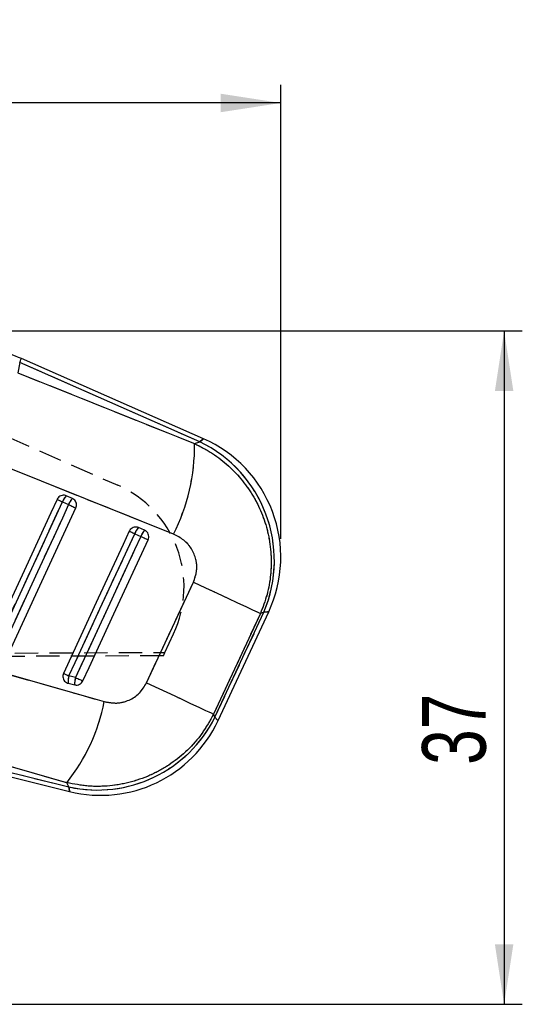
# Model space of a CAD drawing. Extents: x 48 to 403, y 96 to 252.
# Tile 19 of 23: x 203 to 231, y 197 to 251. Entities that reach past the tile are written whole.
import ezdxf

# ---------------------------------------------------------------- set-up
doc = ezdxf.new("R2010")
doc.units = 0
doc.linetypes.add('HIDDEN', pattern=[1.905, 1.27, -0.635])
doc.layers.get('0').update_dxf_attribs({"linetype": 'CONTINUOUS'})
doc.styles.add('SLDTEXTSTYLE0', font='TXT', dxfattribs={"width": 0.75})
doc.dimstyles.new('SLDDIMSTYLE0', dxfattribs={"dimtxt": 3.5, "dimasz": 3.302, "dimexe": 0, "dimexo": 0.0625, "dimgap": 0.875, "dimtad": 1, "dimdec": 0, "dimrnd": 1e-09, "dimzin": 12, "dimtxsty": 'SLDTEXTSTYLE0', "dimsah": 1, "dimcen": 0.09, "dimazin": 3, "dimtfac": 1, "dimtofl": 0, "dimtmove": 0, "dimatfit": 3, "dimtolj": 1, "dimtzin": 12})

# ---------------------------------------------------------------- blocks, each defined once
blk = doc.blocks.new('_D')
at = {"color": 179, "linetype": 'CONTINUOUS'}
for p, q in [((195.549, 234.006), (230.608, 234.006)), ((229.608, 234.006), (229.608, 197.023)), ((128.259, 197.023), (230.608, 197.023))]:
    blk.add_line(p, q, dxfattribs=at)
for points in [[(229.608, 234.006), (229.1, 230.704), (230.116, 230.704)], [(229.608, 197.023), (230.116, 200.325), (229.1, 200.325)]]:
    blk.add_solid(points, dxfattribs=at)
at = {"color": 179, "linetype": 'CONTINUOUS', "insert": (225.096, 210.176, 0.1), "char_height": 3.5, "attachment_point": 1, "rotation": 90, "style": 'SLDTEXTSTYLE0'}
blk.add_mtext('37', dxfattribs=at)
blk = doc.blocks.new('_D_1')
at = {"color": 179, "linetype": 'CONTINUOUS'}
for p, q in [((64.54, 212.085), (64.54, 247.529)), ((217.331, 222.582), (217.331, 247.529)), ((217.331, 246.529), (64.54, 246.529))]:
    blk.add_line(p, q, dxfattribs=at)
for points in [[(64.54, 246.529), (67.842, 246.021), (67.842, 247.037)], [(217.331, 246.529), (214.029, 247.037), (214.029, 246.021)]]:
    blk.add_solid(points, dxfattribs=at)
at = {"color": 179, "linetype": 'CONTINUOUS', "insert": (136.997, 251.041, 0.1), "char_height": 3.5, "attachment_point": 1, "style": 'SLDTEXTSTYLE0'}
blk.add_mtext('153', dxfattribs=at)

msp = doc.modelspace()

# ---------------------------------------------------------------- linework, layer by layer
at = {"color": 7, "linetype": 'CONTINUOUS'}
for p, q in [((202.977, 232.276), (202.8749, 231.7115)), ((212.8764, 227.9256), (202.977, 232.276)), ((213.0849, 228.0867), (203.07, 232.4877)), ((202.8749, 231.7115), (212.5917, 227.8184)), ((212.5917, 227.8184), (212.8764, 227.9256)), ((211.428, 222.8497), (201.7121, 226.7436)), ((205.3306, 224.6166), (205.6655, 224.4695)), ((205.8743, 224.8054), (205.5394, 224.9526)), ((209.303, 222.871), (209.6378, 222.7238)), ((209.8466, 223.0598), (209.5117, 223.2069)), ((209.9514, 214.679), (212.5288, 220.2092)), ((216.2114, 218.4907), (213.6326, 212.9611)), ((213.7125, 212.7935), (216.4028, 218.5628)), ((213.8792, 212.6036), (216.6657, 218.5793)), ((216.4028, 218.5628), (216.2114, 218.4907)), ((206.0477, 214.971), (205.6864, 215.061)), ((205.6397, 214.6574), (206.001, 214.5673)), ((213.6326, 212.9611), (213.7125, 212.7935)), ((205.5674, 209.1938), (194.6906, 212.2863)), ((194.4972, 211.5107), (205.721, 208.7123)), ((194.5532, 211.7352), (205.6783, 208.9614)), ((205.6783, 208.9614), (205.5674, 209.1938))]:
    msp.add_line(p, q, dxfattribs=at)
at = {"color": 7, "linetype": 'HIDDEN'}
for p, q in [((202.977, 232.276), (202.8749, 231.7115)), ((212.8764, 227.9256), (202.977, 232.276)), ((202.8749, 231.7115), (212.5917, 227.8184)), ((202.3185, 228.1837), (208.3664, 225.5345)), ((212.5917, 227.8184), (212.8764, 227.9256)), ((211.428, 222.8497), (201.7121, 226.7436)), ((205.3306, 224.6166), (205.6655, 224.4695)), ((209.303, 222.871), (209.6378, 222.7238)), ((209.9514, 214.679), (212.5288, 220.2092)), ((216.2114, 218.4907), (213.6326, 212.9611)), ((213.7125, 212.7935), (216.4028, 218.5628)), ((216.4028, 218.5628), (216.2114, 218.4907)), ((210.9607, 216.351), (211.4409, 217.3794)), ((156.9969, 216.1326), (210.9607, 216.351)), ((210.8746, 216.1666), (210.9607, 216.351)), ((210.8746, 216.1666), (156.7256, 215.9309)), ((206.0477, 214.971), (205.6864, 215.061)), ((213.6326, 212.9611), (213.7125, 212.7935)), ((205.5674, 209.1938), (194.6906, 212.2863)), ((194.5532, 211.7352), (205.6783, 208.9614)), ((205.6783, 208.9614), (205.5674, 209.1938))]:
    msp.add_line(p, q, dxfattribs=at)
at = {"color": 8, "linetype": 'CONTINUOUS', "flags": 128}
for points in [[(202.977, 232.276), (203.0176, 232.3685), (203.0467, 232.4347), (203.0642, 232.4745), (203.07, 232.4877), (203.07, 232.4877)], [(213.0849, 228.0867), (213.0327, 228.0463), (212.8764, 227.9256)], [(216.4028, 218.5628), (216.5999, 218.5752), (216.6657, 218.5793), (216.6657, 218.5793)], [(213.8792, 212.6036), (213.8606, 212.6247), (213.7125, 212.7935)], [(205.6783, 208.9614), (205.7163, 208.7401), (205.721, 208.7123)]]:
    msp.add_lwpolyline(points, dxfattribs=at)
at = {"color": 7, "linetype": 'HIDDEN', "flags": 128}
for points in [[(212.8764, 227.9256), (213.0327, 228.0463), (213.0849, 228.0867), (213.0849, 228.0867)], [(201.4006, 216.1296), (201.7418, 216.8664), (203.1066, 219.8138), (205.3306, 224.6166)], [(205.6655, 224.4695), (205.3243, 223.7326), (203.9595, 220.7853), (201.7619, 216.0395)], [(205.031, 224.7554), (205.0403, 224.7511), (205.0592, 224.7423), (205.0872, 224.7293), (205.1236, 224.7125), (205.1674, 224.6922), (205.2174, 224.669), (205.2723, 224.6436), (205.3306, 224.6166)], [(205.6655, 224.4695), (205.7256, 224.4416), (205.7859, 224.4137), (205.8448, 224.3864), (205.9007, 224.3605), (205.9521, 224.3367), (205.9976, 224.3156), (206.036, 224.2979), (206.0663, 224.2839)], [(205.6864, 215.061), (206.0276, 215.7979), (207.3924, 218.7452), (209.303, 222.871)], [(209.0033, 223.0097), (209.0126, 223.0054), (209.0315, 222.9967), (209.0595, 222.9837), (209.0959, 222.9668), (209.1398, 222.9466), (209.1898, 222.9234), (209.2447, 222.898), (209.303, 222.871)], [(209.6378, 222.7238), (209.2966, 221.987), (207.9318, 219.0397), (206.0477, 214.971)], [(209.6378, 222.7238), (209.6979, 222.696), (209.7583, 222.6681), (209.8172, 222.6408), (209.8731, 222.6149), (209.9245, 222.5911), (209.97, 222.57), (210.0084, 222.5522), (210.0386, 222.5382)], [(212.5288, 220.2092), (213.2009, 219.8957), (213.8383, 219.5984), (214.4263, 219.324), (214.9515, 219.0789), (215.402, 218.8687), (215.7673, 218.6981), (216.0392, 218.5712), (216.2114, 218.4907)], [(216.6657, 218.5793), (216.5999, 218.5752), (216.4028, 218.5628)], [(196.7484, 216.7431), (206.3479, 214.0127), (207.6252, 213.6492)], [(205.3868, 215.1997), (205.3961, 215.1954), (205.415, 215.1867), (205.443, 215.1737), (205.4794, 215.1569), (205.5232, 215.1366), (205.5732, 215.1134), (205.6281, 215.088), (205.6864, 215.061)], [(206.0477, 214.971), (206.1078, 214.9431), (206.1681, 214.9152), (206.227, 214.8879), (206.2829, 214.862), (206.3343, 214.8382), (206.3798, 214.8171), (206.4182, 214.7994), (206.4485, 214.7853)], [(209.9514, 214.679), (210.6233, 214.3656), (211.2604, 214.0684), (211.8482, 213.7941), (212.3732, 213.5491), (212.8235, 213.339), (213.1887, 213.1685), (213.4605, 213.0416), (213.6326, 212.9611)], [(213.7125, 212.7935), (213.8606, 212.6247), (213.8792, 212.6036)], [(205.721, 208.7123), (205.7163, 208.7401), (205.6783, 208.9614)]]:
    msp.add_lwpolyline(points, dxfattribs=at)
at = {"color": 7, "linetype": 'CONTINUOUS', "flags": 128}
for points in [[(205.031, 224.7554), (204.6898, 224.0185), (203.325, 221.0712), (201.101, 216.2683)], [(201.4006, 216.1296), (201.7418, 216.8664), (203.1066, 219.8138), (205.3306, 224.6166)], [(205.6655, 224.4695), (205.3243, 223.7326), (203.9595, 220.7853), (201.7619, 216.0395)], [(205.031, 224.7554), (205.0403, 224.7511), (205.0592, 224.7423), (205.0872, 224.7293), (205.1236, 224.7125), (205.1674, 224.6922), (205.2174, 224.669), (205.2723, 224.6436), (205.3306, 224.6166)], [(205.6655, 224.4695), (205.7256, 224.4416), (205.7859, 224.4137), (205.8448, 224.3864), (205.9007, 224.3605), (205.9521, 224.3367), (205.9976, 224.3156), (206.036, 224.2979), (206.0663, 224.2839)], [(202.1627, 215.8539), (202.5039, 216.5907), (203.8687, 219.5381), (206.0663, 224.2839)], [(209.0033, 223.0097), (208.6621, 222.2729), (207.2973, 219.3255), (205.3868, 215.1997)], [(205.6864, 215.061), (206.0276, 215.7979), (207.3924, 218.7452), (209.303, 222.871)], [(209.0033, 223.0097), (209.0126, 223.0054), (209.0315, 222.9967), (209.0595, 222.9837), (209.0959, 222.9668), (209.1398, 222.9466), (209.1898, 222.9234), (209.2447, 222.898), (209.303, 222.871)], [(209.6378, 222.7238), (209.2966, 221.987), (207.9318, 219.0397), (206.0477, 214.971)], [(206.4485, 214.7853), (206.7897, 215.5222), (208.1545, 218.4695), (210.0386, 222.5382)], [(209.6378, 222.7238), (209.6979, 222.696), (209.7583, 222.6681), (209.8172, 222.6408), (209.8731, 222.6149), (209.9245, 222.5911), (209.97, 222.57), (210.0084, 222.5522), (210.0386, 222.5382)], [(212.5288, 220.2092), (213.2009, 219.8957), (213.8383, 219.5984), (214.4263, 219.324), (214.9515, 219.0789), (215.402, 218.8687), (215.7673, 218.6981), (216.0392, 218.5712), (216.2114, 218.4907)], [(196.7484, 216.7431), (206.3479, 214.0127), (207.6252, 213.6492)], [(205.3868, 215.1997), (205.3961, 215.1954), (205.415, 215.1867), (205.443, 215.1737), (205.4794, 215.1569), (205.5232, 215.1366), (205.5732, 215.1134), (205.6281, 215.088), (205.6864, 215.061)], [(206.0477, 214.971), (206.1078, 214.9431), (206.1681, 214.9152), (206.227, 214.8879), (206.2829, 214.862), (206.3343, 214.8382), (206.3798, 214.8171), (206.4182, 214.7994), (206.4485, 214.7853)], [(209.9514, 214.679), (210.6233, 214.3656), (211.2604, 214.0684), (211.8482, 213.7941), (212.3732, 213.5491), (212.8235, 213.339), (213.1887, 213.1685), (213.4605, 213.0416), (213.6326, 212.9611)]]:
    msp.add_lwpolyline(points, dxfattribs=at)
at = {"color": 7, "linetype": 'CONTINUOUS'}
for centre, radius, start, end in [((201.9297, 227.6949), 10.6627, 332.97341, 0.664), ((209.7234, 221.3926), 7.2541, 337.03941, 64.23724), ((210.2264, 221.582), 7.105, 334.97522, 66.29366), ((206.219, 224.2973), 0.944, 136.0455, 160.23135), ((206.5537, 224.1503), 0.9438, 136.04365, 160.23475), ((210.1913, 222.5517), 0.944, 136.04551, 160.23109), ((210.5261, 222.4046), 0.9439, 136.04566, 160.23228), ((206.6825, 214.7413), 1.0462, 162.20168, 184.59685), ((207.0438, 214.6512), 1.0462, 162.20073, 184.59582), ((197.484, 215.6302), 10.3329, 321.47159, 348.94711), ((207.2367, 216.0322), 7.2405, 257.57066, 333.42935), ((207.4399, 215.6063), 7.105, 255.99959, 335.00976)]:
    msp.add_arc(centre, radius, start, end, dxfattribs=at)
at = {"color": 7, "linetype": 'HIDDEN'}
for centre, radius, start, end in [((201.9297, 227.6949), 10.6627, 332.97341, 0.664), ((209.7234, 221.3926), 7.2541, 337.03941, 64.23724), ((205.9229, 219.9562), 6.09, 334.96859, 66.34507), ((206.219, 224.2973), 0.944, 136.0455, 160.23135), ((206.5537, 224.1503), 0.9438, 136.04365, 160.23475), ((210.1913, 222.5517), 0.944, 136.04551, 160.23109), ((210.5261, 222.4046), 0.9439, 136.04566, 160.23228), ((206.6825, 214.7413), 1.0462, 162.20168, 184.59685), ((207.0438, 214.6512), 1.0462, 162.20073, 184.59582), ((197.484, 215.6302), 10.3329, 321.47159, 348.94711), ((207.2367, 216.0322), 7.2405, 257.57066, 333.42935)]:
    msp.add_arc(centre, radius, start, end, dxfattribs=at)
at = {"color": 7, "linetype": 'CONTINUOUS'}
for points, knots in [([(203.07, 232.4877), (202.6466, 232.663), (201.7761, 233.0232), (200.4105, 233.4389), (198.9943, 233.7584), (197.557, 233.9632), (196.1338, 234.0525), (195.1296, 234.0395), (194.6106, 234.0092), (194.5488, 234.0056)], [0, 0, 0, 0, 0.157298, 0.3234146, 0.489477, 0.6554831, 0.8214404, 0.978747, 1, 1, 1, 1]), ([(212.5917, 227.8184), (212.9263, 227.6477), (213.5955, 227.3063), (214.4793, 226.6096), (215.2443, 225.7989), (215.8707, 224.8882), (216.3465, 223.895), (216.6685, 222.8375), (216.821, 221.7351), (216.7981, 220.62), (216.609, 219.5217), (216.3439, 218.8344), (216.2114, 218.4907)], [0, 0, 0, 0, 0.1014343, 0.202865, 0.3022118, 0.4015562, 0.5000795, 0.5986014, 0.6992984, 0.7999953, 0.8999969, 1, 1, 1, 1]), ([(205.5394, 224.9526), (205.5053, 224.9643), (205.4301, 224.9901), (205.3042, 224.9831), (205.1812, 224.9341), (205.0858, 224.8535), (205.0476, 224.7852), (205.031, 224.7554)], [0, 0, 0, 0, 0.1801946, 0.3975036, 0.6148255, 0.8321369, 1, 1, 1, 1]), ([(206.0663, 224.2839), (206.081, 224.3257), (206.1103, 224.4094), (206.0994, 224.5441), (206.0478, 224.6659), (205.9675, 224.7561), (205.9017, 224.7909), (205.8743, 224.8054)], [0, 0, 0, 0, 0.2120955, 0.4241924, 0.6362857, 0.8483829, 1, 1, 1, 1]), ([(209.5117, 223.2069), (209.4776, 223.2186), (209.4024, 223.2444), (209.2765, 223.2375), (209.1535, 223.1884), (209.0581, 223.1079), (209.0199, 223.0395), (209.0033, 223.0097)], [0, 0, 0, 0, 0.1802031, 0.3975185, 0.6148363, 0.8321449, 1, 1, 1, 1]), ([(210.0386, 222.5382), (210.0527, 222.5778), (210.0817, 222.6591), (210.0733, 222.7917), (210.0239, 222.9143), (209.9436, 223.0078), (209.876, 223.044), (209.8466, 223.0598)], [0, 0, 0, 0, 0.201079, 0.4131657, 0.6252498, 0.8373372, 1, 1, 1, 1]), ([(212.5288, 220.2092), (212.6008, 220.4109), (212.7448, 220.8146), (212.6944, 221.4637), (212.4462, 222.0528), (212.0171, 222.5517), (211.6272, 222.7489), (211.428, 222.8497)], [0, 0, 0, 0, 0.1973261, 0.3948325, 0.5898823, 0.7904977, 1, 1, 1, 1]), ([(205.3868, 215.1997), (205.3725, 215.1594), (205.3434, 215.0772), (205.3527, 214.944), (205.4027, 214.8211), (205.4911, 214.7226), (205.5778, 214.6746), (205.6296, 214.6602), (205.6397, 214.6574)], [0, 0, 0, 0, 0.1855066, 0.3774775, 0.5694483, 0.7614182, 0.9533904, 1, 1, 1, 1]), ([(206.001, 214.5673), (206.006, 214.5661), (206.0531, 214.5551), (206.1471, 214.5523), (206.2732, 214.5927), (206.3821, 214.6716), (206.4265, 214.7476), (206.4485, 214.7853)], [0, 0, 0, 0, 0.0290827, 0.2726952, 0.5163004, 0.7598972, 1, 1, 1, 1]), ([(207.6252, 213.6492), (207.8548, 213.6066), (208.3143, 213.5212), (208.9963, 213.6961), (209.5918, 214.0794), (209.8296, 214.4759), (209.9514, 214.679)], [0, 0, 0, 0, 0.2534158, 0.5073717, 0.7476452, 1, 1, 1, 1]), ([(213.6326, 212.9611), (213.4346, 212.6034), (213.0386, 211.8879), (212.2339, 210.9767), (211.3112, 210.2214), (210.2772, 209.628), (209.141, 209.2126), (207.9459, 208.9952), (206.7379, 208.9715), (205.9576, 209.1197), (205.5674, 209.1938)], [0, 0, 0, 0, 0.1277826, 0.255564, 0.3773007, 0.4990381, 0.6258611, 0.7526872, 0.8763411, 1, 1, 1, 1])]:
    msp.add_open_spline(points, degree=3, knots=knots, dxfattribs=at)
at = {"color": 7, "linetype": 'HIDDEN'}
for points, knots in [([(212.5917, 227.8184), (212.9263, 227.6477), (213.5955, 227.3063), (214.4793, 226.6096), (215.2443, 225.7989), (215.8707, 224.8882), (216.3465, 223.895), (216.6685, 222.8375), (216.821, 221.7351), (216.7981, 220.62), (216.609, 219.5217), (216.3439, 218.8344), (216.2114, 218.4907)], [0, 0, 0, 0, 0.1014343, 0.202865, 0.3022118, 0.4015562, 0.5000795, 0.5986014, 0.6992984, 0.7999953, 0.8999969, 1, 1, 1, 1]), ([(212.5288, 220.2092), (212.6008, 220.4109), (212.7448, 220.8146), (212.6944, 221.4637), (212.4462, 222.0528), (212.0171, 222.5517), (211.6272, 222.7489), (211.428, 222.8497)], [0, 0, 0, 0, 0.1973261, 0.3948325, 0.5898823, 0.7904977, 1, 1, 1, 1]), ([(207.6252, 213.6492), (207.8548, 213.6066), (208.3143, 213.5212), (208.9963, 213.6961), (209.5918, 214.0794), (209.8296, 214.4759), (209.9514, 214.679)], [0, 0, 0, 0, 0.2534158, 0.5073717, 0.7476452, 1, 1, 1, 1]), ([(213.6326, 212.9611), (213.4346, 212.6034), (213.0386, 211.8879), (212.2339, 210.9767), (211.3112, 210.2214), (210.2772, 209.628), (209.141, 209.2126), (207.9459, 208.9952), (206.7379, 208.9715), (205.9576, 209.1197), (205.5674, 209.1938)], [0, 0, 0, 0, 0.1277826, 0.255564, 0.3773007, 0.4990381, 0.6258611, 0.7526872, 0.8763411, 1, 1, 1, 1])]:
    msp.add_open_spline(points, degree=3, knots=knots, dxfattribs=at)

# ---------------------------------------------------------------- dimensions: what is measured, and where the dimension line sits
at = {"color": 179, "linetype": 'CONTINUOUS'}
dim = msp.add_linear_dim(base=(64.5403, 246.5295), p1=(217.3314, 221.582), p2=(64.5403, 211.0852), dimstyle='SLDDIMSTYLE0', dxfattribs=at)
dim.commit()
dim.dimension.update_dxf_attribs({"geometry": '_D_1', "text_midpoint": (142.2985, 246.5295), "dimtype": 160})
dim = msp.add_linear_dim(base=(229.6082, 197.0229), p1=(194.5488, 234.0056), p2=(127.2588, 197.0229), angle=90, dimstyle='SLDDIMSTYLE0', dxfattribs=at)
dim.commit()
dim.dimension.update_dxf_attribs({"geometry": '_D', "text_midpoint": (229.6082, 214.1839), "dimtype": 160})

doc.saveas('drawing.dxf')
